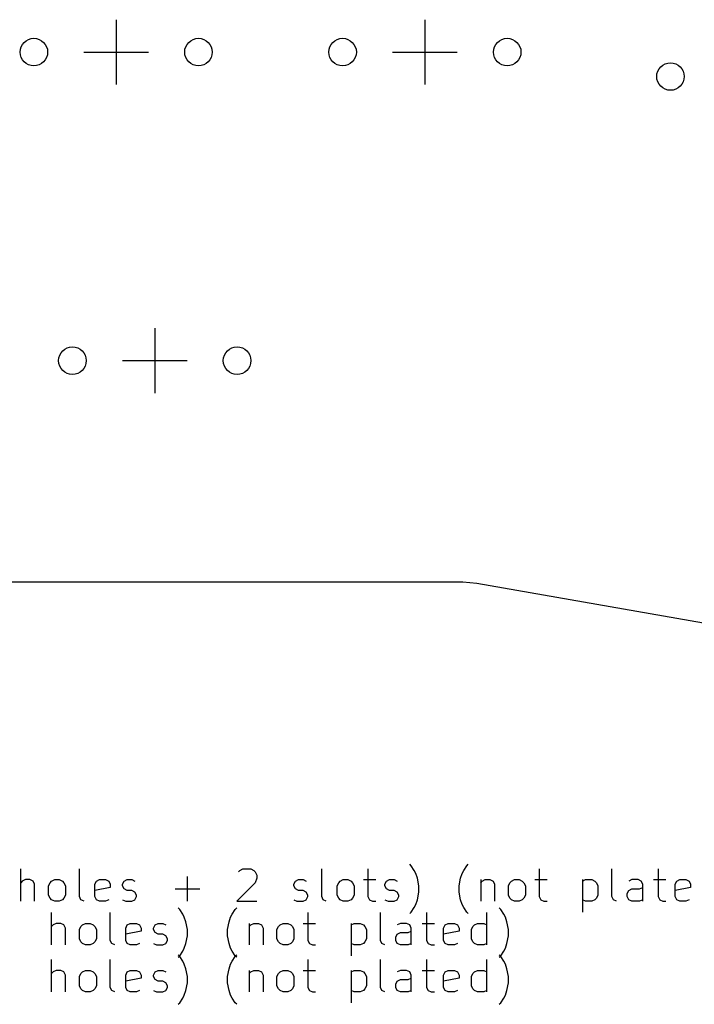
# Model space of a CAD drawing. Extents: x 52 to 383, y -186 to -68.
# Tile 2 of 5: x 93 to 135, y -186 to -125. Entities that reach past the tile are written whole.
import ezdxf

# ---------------------------------------------------------------- set-up
doc = ezdxf.new("R2010")
doc.units = 0
doc.layers.add('BLACK', color=7, linetype='CONTINUOUS')

msp = doc.modelspace()

# ---------------------------------------------------------------- linework, layer by layer
at = {"layer": 'BLACK', "linetype": 'CONTINUOUS'}
for p, q in [((99.4365, -125.367), (99.4365, -129.367)), ((118.486, -125.367), (118.486, -129.367)), ((97.4365, -127.367), (101.436, -127.367)), ((116.486, -127.367), (120.486, -127.367)), ((101.818, -144.417), (101.818, -148.417)), ((99.8177, -146.417), (103.818, -146.417)), ((120.829, -160.091), (58.7374, -160.091)), ((121.696, -160.167), (120.829, -160.091)), ((191.113, -172.386), (121.696, -160.167)), ((93.5469, -179.791), (93.5469, -177.791)), ((97.1659, -179.506), (97.1659, -177.791)), ((106.975, -177.982), (107.071, -177.886)), ((107.071, -177.886), (107.261, -177.791)), ((107.261, -177.791), (107.737, -177.791)), ((107.737, -177.791), (107.928, -177.886)), ((107.928, -177.886), (108.023, -177.982)), ((108.023, -177.982), (108.118, -178.172)), ((112.118, -179.506), (112.118, -177.791)), ((114.975, -177.791), (114.975, -179.506)), ((117.642, -177.601), (117.547, -177.506)), ((117.833, -177.886), (117.642, -177.601)), ((117.928, -178.077), (117.833, -177.886)), ((118.023, -178.363), (117.928, -178.077)), ((120.69, -178.363), (120.785, -178.077)), ((120.785, -178.077), (120.88, -177.886)), ((120.88, -177.886), (121.071, -177.601)), ((121.071, -177.601), (121.166, -177.506)), ((125.547, -177.791), (125.547, -179.506)), ((130.023, -179.506), (130.023, -177.791)), ((132.88, -177.791), (132.88, -179.506)), ((93.6421, -178.553), (93.5469, -178.648)), ((93.8326, -178.458), (93.6421, -178.553)), ((94.1183, -178.458), (93.8326, -178.458)), ((94.3088, -178.553), (94.1183, -178.458)), ((94.404, -178.744), (94.3088, -178.553)), ((95.2612, -178.839), (95.3564, -178.648)), ((95.3564, -178.648), (95.4516, -178.553)), ((95.4516, -178.553), (95.6421, -178.458)), ((95.6421, -178.458), (95.9278, -178.458)), ((95.9278, -178.458), (96.1183, -178.553)), ((96.1183, -178.553), (96.2135, -178.648)), ((96.2135, -178.648), (96.3088, -178.839)), ((98.1183, -178.744), (98.2135, -178.553)), ((98.2135, -178.553), (98.404, -178.458)), ((98.404, -178.458), (98.785, -178.458)), ((98.785, -178.458), (98.9754, -178.553)), ((98.9754, -178.553), (99.0707, -178.744)), ((99.8326, -178.744), (99.9278, -178.553)), ((99.9278, -178.553), (100.118, -178.458)), ((100.118, -178.458), (100.404, -178.458)), ((100.404, -178.458), (100.594, -178.553)), ((103.833, -179.791), (103.833, -178.267)), ((108.023, -178.648), (106.88, -179.791)), ((108.118, -178.363), (108.023, -178.648)), ((108.118, -178.172), (108.118, -178.363)), ((110.404, -178.744), (110.499, -178.553)), ((110.499, -178.553), (110.69, -178.458)), ((110.69, -178.458), (110.975, -178.458)), ((110.975, -178.458), (111.166, -178.553)), ((113.071, -178.839), (113.166, -178.648)), ((113.166, -178.648), (113.261, -178.553)), ((113.261, -178.553), (113.452, -178.458)), ((113.452, -178.458), (113.737, -178.458)), ((113.737, -178.458), (113.928, -178.553)), ((113.928, -178.553), (114.023, -178.648)), ((114.023, -178.648), (114.118, -178.839)), ((114.69, -178.458), (115.452, -178.458)), ((116.023, -178.744), (116.118, -178.553)), ((116.118, -178.553), (116.309, -178.458)), ((116.309, -178.458), (116.594, -178.458)), ((116.594, -178.458), (116.785, -178.553)), ((118.118, -178.839), (118.023, -178.363)), ((120.594, -178.839), (120.69, -178.363)), ((121.928, -178.458), (121.928, -179.791)), ((121.928, -178.648), (122.023, -178.553)), ((122.023, -178.553), (122.214, -178.458)), ((122.214, -178.458), (122.499, -178.458)), ((122.499, -178.458), (122.69, -178.553)), ((122.69, -178.553), (122.785, -178.744)), ((123.642, -178.839), (123.737, -178.648)), ((123.737, -178.648), (123.833, -178.553)), ((123.833, -178.553), (124.023, -178.458)), ((124.023, -178.458), (124.309, -178.458)), ((124.309, -178.458), (124.499, -178.553)), ((124.499, -178.553), (124.594, -178.648)), ((124.594, -178.648), (124.69, -178.839)), ((125.261, -178.458), (126.023, -178.458)), ((128.214, -178.458), (128.214, -180.458)), ((128.214, -178.553), (128.404, -178.458)), ((128.404, -178.458), (128.785, -178.458)), ((128.785, -178.458), (128.975, -178.553)), ((128.975, -178.553), (129.071, -178.648)), ((129.071, -178.648), (129.166, -178.839)), ((131.261, -178.458), (131.071, -178.553)), ((131.642, -178.458), (131.261, -178.458)), ((131.833, -178.553), (131.642, -178.458)), ((131.928, -178.744), (131.833, -178.553)), ((132.594, -178.458), (133.356, -178.458)), ((133.928, -178.744), (134.023, -178.553)), ((134.023, -178.553), (134.214, -178.458)), ((134.214, -178.458), (134.594, -178.458)), ((134.594, -178.458), (134.785, -178.553)), ((134.785, -178.553), (134.88, -178.744)), ((94.404, -179.791), (94.404, -178.744)), ((95.2612, -179.41), (95.2612, -178.839)), ((96.3088, -178.839), (96.3088, -179.41)), ((98.1183, -179.506), (98.1183, -178.744)), ((99.0707, -178.934), (98.1183, -179.125)), ((99.0707, -178.744), (99.0707, -178.934)), ((99.8326, -178.839), (99.8326, -178.744)), ((99.9278, -179.029), (99.8326, -178.839)), ((100.118, -179.125), (99.9278, -179.029)), ((100.404, -179.125), (100.118, -179.125)), ((100.594, -179.22), (100.404, -179.125)), ((100.69, -179.41), (100.594, -179.22)), ((103.071, -179.029), (104.594, -179.029)), ((110.404, -178.839), (110.404, -178.744)), ((110.499, -179.029), (110.404, -178.839)), ((110.69, -179.125), (110.499, -179.029)), ((110.975, -179.125), (110.69, -179.125)), ((111.166, -179.22), (110.975, -179.125)), ((111.261, -179.41), (111.166, -179.22)), ((113.071, -179.41), (113.071, -178.839)), ((114.118, -178.839), (114.118, -179.41)), ((116.023, -178.839), (116.023, -178.744)), ((116.118, -179.029), (116.023, -178.839)), ((116.309, -179.125), (116.118, -179.029)), ((116.594, -179.125), (116.309, -179.125)), ((116.785, -179.22), (116.594, -179.125)), ((116.88, -179.41), (116.785, -179.22)), ((118.023, -179.696), (118.118, -179.22)), ((118.118, -179.22), (118.118, -178.839)), ((120.594, -179.22), (120.594, -178.839)), ((120.69, -179.696), (120.594, -179.22)), ((122.785, -178.744), (122.785, -179.791)), ((123.642, -179.41), (123.642, -178.839)), ((124.69, -178.839), (124.69, -179.41)), ((129.166, -178.839), (129.166, -179.41)), ((130.975, -179.315), (131.071, -179.125)), ((130.975, -179.506), (130.975, -179.315)), ((131.071, -179.125), (131.261, -179.029)), ((131.261, -179.029), (131.737, -179.029)), ((131.737, -179.029), (131.928, -178.934)), ((131.928, -179.791), (131.928, -178.744)), ((133.928, -179.506), (133.928, -178.744)), ((134.88, -178.934), (133.928, -179.125)), ((134.88, -178.744), (134.88, -178.934)), ((95.3564, -179.601), (95.2612, -179.41)), ((95.4516, -179.696), (95.3564, -179.601)), ((95.6421, -179.791), (95.4516, -179.696)), ((95.9278, -179.791), (95.6421, -179.791)), ((96.1183, -179.696), (95.9278, -179.791)), ((96.2135, -179.601), (96.1183, -179.696)), ((96.3088, -179.41), (96.2135, -179.601)), ((97.2612, -179.696), (97.1659, -179.506)), ((97.4516, -179.791), (97.2612, -179.696)), ((98.2135, -179.696), (98.1183, -179.506)), ((98.404, -179.791), (98.2135, -179.696)), ((98.785, -179.791), (98.404, -179.791)), ((98.9754, -179.696), (98.785, -179.791)), ((99.8326, -179.696), (100.023, -179.791)), ((100.023, -179.791), (100.404, -179.791)), ((100.404, -179.791), (100.594, -179.696)), ((100.594, -179.696), (100.69, -179.506)), ((100.69, -179.506), (100.69, -179.41)), ((106.88, -179.791), (108.118, -179.791)), ((110.404, -179.696), (110.594, -179.791)), ((110.594, -179.791), (110.975, -179.791)), ((110.975, -179.791), (111.166, -179.696)), ((111.166, -179.696), (111.261, -179.506)), ((111.261, -179.506), (111.261, -179.41)), ((112.214, -179.696), (112.118, -179.506)), ((112.404, -179.791), (112.214, -179.696)), ((113.166, -179.601), (113.071, -179.41)), ((113.261, -179.696), (113.166, -179.601)), ((113.452, -179.791), (113.261, -179.696)), ((113.737, -179.791), (113.452, -179.791)), ((113.928, -179.696), (113.737, -179.791)), ((114.023, -179.601), (113.928, -179.696)), ((114.118, -179.41), (114.023, -179.601)), ((114.975, -179.506), (115.071, -179.696)), ((115.071, -179.696), (115.261, -179.791)), ((115.261, -179.791), (115.452, -179.791)), ((116.023, -179.696), (116.214, -179.791)), ((116.214, -179.791), (116.594, -179.791)), ((116.594, -179.791), (116.785, -179.696)), ((116.785, -179.696), (116.88, -179.506)), ((116.88, -179.506), (116.88, -179.41)), ((117.928, -179.982), (118.023, -179.696)), ((120.785, -179.982), (120.69, -179.696)), ((123.737, -179.601), (123.642, -179.41)), ((123.833, -179.696), (123.737, -179.601)), ((124.023, -179.791), (123.833, -179.696)), ((124.309, -179.791), (124.023, -179.791)), ((124.499, -179.696), (124.309, -179.791)), ((124.594, -179.601), (124.499, -179.696)), ((124.69, -179.41), (124.594, -179.601)), ((125.547, -179.506), (125.642, -179.696)), ((125.642, -179.696), (125.833, -179.791)), ((125.833, -179.791), (126.023, -179.791)), ((128.404, -179.791), (128.214, -179.696)), ((128.785, -179.791), (128.404, -179.791)), ((128.975, -179.696), (128.785, -179.791)), ((129.071, -179.601), (128.975, -179.696)), ((129.166, -179.41), (129.071, -179.601)), ((130.118, -179.696), (130.023, -179.506)), ((130.309, -179.791), (130.118, -179.696)), ((131.071, -179.696), (130.975, -179.506)), ((131.261, -179.791), (131.071, -179.696)), ((131.737, -179.791), (131.261, -179.791)), ((131.928, -179.696), (131.737, -179.791)), ((132.88, -179.506), (132.975, -179.696)), ((132.975, -179.696), (133.166, -179.791)), ((133.166, -179.791), (133.356, -179.791)), ((134.023, -179.696), (133.928, -179.506)), ((134.214, -179.791), (134.023, -179.696)), ((134.594, -179.791), (134.214, -179.791)), ((134.785, -179.696), (134.594, -179.791)), ((95.4516, -182.491), (95.4516, -180.491)), ((99.0707, -182.206), (99.0707, -180.491)), ((103.356, -180.301), (103.261, -180.206)), ((103.547, -180.586), (103.356, -180.301)), ((106.594, -180.586), (106.785, -180.301)), ((106.785, -180.301), (106.88, -180.206)), ((111.261, -180.491), (111.261, -182.206)), ((115.737, -182.206), (115.737, -180.491)), ((117.547, -180.553), (117.642, -180.458)), ((117.642, -180.458), (117.833, -180.172)), ((117.833, -180.172), (117.928, -179.982)), ((118.594, -180.491), (118.594, -182.206)), ((120.88, -180.172), (120.785, -179.982)), ((121.071, -180.458), (120.88, -180.172)), ((121.166, -180.553), (121.071, -180.458)), ((122.309, -182.491), (122.309, -180.491)), ((123.166, -180.301), (123.071, -180.206)), ((123.356, -180.586), (123.166, -180.301)), ((103.642, -180.777), (103.547, -180.586)), ((103.737, -181.063), (103.642, -180.777)), ((103.833, -181.539), (103.737, -181.063)), ((106.309, -181.539), (106.404, -181.063)), ((106.404, -181.063), (106.499, -180.777)), ((106.499, -180.777), (106.594, -180.586)), ((123.452, -180.777), (123.356, -180.586)), ((123.547, -181.063), (123.452, -180.777)), ((123.642, -181.539), (123.547, -181.063)), ((95.5469, -181.253), (95.4516, -181.348)), ((95.7373, -181.158), (95.5469, -181.253)), ((96.0231, -181.158), (95.7373, -181.158)), ((96.2135, -181.253), (96.0231, -181.158)), ((96.3088, -181.444), (96.2135, -181.253)), ((96.3088, -182.491), (96.3088, -181.444)), ((97.1659, -181.539), (97.2612, -181.348)), ((97.1659, -182.11), (97.1659, -181.539)), ((97.2612, -181.348), (97.3564, -181.253)), ((97.3564, -181.253), (97.5469, -181.158)), ((97.5469, -181.158), (97.8326, -181.158)), ((97.8326, -181.158), (98.0231, -181.253)), ((98.0231, -181.253), (98.1183, -181.348)), ((98.1183, -181.348), (98.2135, -181.539)), ((98.2135, -181.539), (98.2135, -182.11)), ((100.023, -181.444), (100.118, -181.253)), ((100.023, -182.206), (100.023, -181.444)), ((100.975, -181.634), (100.023, -181.825)), ((100.118, -181.253), (100.309, -181.158)), ((100.309, -181.158), (100.69, -181.158)), ((100.69, -181.158), (100.88, -181.253)), ((100.88, -181.253), (100.975, -181.444)), ((100.975, -181.444), (100.975, -181.634)), ((101.737, -181.444), (101.833, -181.253)), ((101.737, -181.539), (101.737, -181.444)), ((101.833, -181.729), (101.737, -181.539)), ((101.833, -181.253), (102.023, -181.158)), ((102.023, -181.825), (101.833, -181.729)), ((102.023, -181.158), (102.309, -181.158)), ((102.309, -181.158), (102.499, -181.253)), ((103.833, -181.92), (103.833, -181.539)), ((106.309, -181.92), (106.309, -181.539)), ((107.642, -181.158), (107.642, -182.491)), ((107.642, -181.348), (107.737, -181.253)), ((107.737, -181.253), (107.928, -181.158)), ((107.928, -181.158), (108.214, -181.158)), ((108.214, -181.158), (108.404, -181.253)), ((108.404, -181.253), (108.499, -181.444)), ((108.499, -181.444), (108.499, -182.491)), ((109.356, -181.539), (109.452, -181.348)), ((109.356, -182.11), (109.356, -181.539)), ((109.452, -181.348), (109.547, -181.253)), ((109.547, -181.253), (109.737, -181.158)), ((109.737, -181.158), (110.023, -181.158)), ((110.023, -181.158), (110.214, -181.253)), ((110.214, -181.253), (110.309, -181.348)), ((110.309, -181.348), (110.404, -181.539)), ((110.404, -181.539), (110.404, -182.11)), ((110.975, -181.158), (111.737, -181.158)), ((113.928, -181.158), (113.928, -183.158)), ((113.928, -181.253), (114.118, -181.158)), ((114.118, -181.158), (114.499, -181.158)), ((114.499, -181.158), (114.69, -181.253)), ((114.69, -181.253), (114.785, -181.348)), ((114.785, -181.348), (114.88, -181.539)), ((114.88, -181.539), (114.88, -182.11)), ((116.975, -181.158), (116.785, -181.253)), ((116.785, -181.825), (116.975, -181.729)), ((117.356, -181.158), (116.975, -181.158)), ((116.975, -181.729), (117.452, -181.729)), ((117.547, -181.253), (117.356, -181.158)), ((117.452, -181.729), (117.642, -181.634)), ((117.642, -181.444), (117.547, -181.253)), ((117.642, -182.491), (117.642, -181.444)), ((118.309, -181.158), (119.071, -181.158)), ((119.642, -181.444), (119.737, -181.253)), ((119.642, -182.206), (119.642, -181.444)), ((120.594, -181.634), (119.642, -181.825)), ((119.737, -181.253), (119.928, -181.158)), ((119.928, -181.158), (120.309, -181.158)), ((120.309, -181.158), (120.499, -181.253)), ((120.499, -181.253), (120.594, -181.444)), ((120.594, -181.444), (120.594, -181.634)), ((121.356, -181.539), (121.452, -181.348)), ((121.356, -182.11), (121.356, -181.539)), ((121.452, -181.348), (121.547, -181.253)), ((121.547, -181.253), (121.737, -181.158)), ((121.737, -181.158), (122.118, -181.158)), ((122.118, -181.158), (122.309, -181.253)), ((123.642, -181.92), (123.642, -181.539)), ((97.2612, -182.301), (97.1659, -182.11)), ((97.3564, -182.396), (97.2612, -182.301)), ((98.1183, -182.301), (98.0231, -182.396)), ((98.2135, -182.11), (98.1183, -182.301)), ((99.1659, -182.396), (99.0707, -182.206)), ((100.118, -182.396), (100.023, -182.206)), ((102.309, -181.825), (102.023, -181.825)), ((102.499, -181.92), (102.309, -181.825)), ((102.594, -182.11), (102.499, -181.92)), ((102.499, -182.396), (102.594, -182.206)), ((102.594, -182.206), (102.594, -182.11)), ((103.737, -182.396), (103.833, -181.92)), ((106.404, -182.396), (106.309, -181.92)), ((109.452, -182.301), (109.356, -182.11)), ((109.547, -182.396), (109.452, -182.301)), ((110.309, -182.301), (110.214, -182.396)), ((110.404, -182.11), (110.309, -182.301)), ((111.261, -182.206), (111.356, -182.396)), ((114.785, -182.301), (114.69, -182.396)), ((114.88, -182.11), (114.785, -182.301)), ((115.833, -182.396), (115.737, -182.206)), ((116.69, -182.015), (116.785, -181.825)), ((116.69, -182.206), (116.69, -182.015)), ((116.785, -182.396), (116.69, -182.206)), ((118.594, -182.206), (118.69, -182.396)), ((119.737, -182.396), (119.642, -182.206)), ((121.452, -182.301), (121.356, -182.11)), ((121.547, -182.396), (121.452, -182.301)), ((123.547, -182.396), (123.642, -181.92)), ((97.5469, -182.491), (97.3564, -182.396)), ((97.8326, -182.491), (97.5469, -182.491)), ((98.0231, -182.396), (97.8326, -182.491)), ((99.3564, -182.491), (99.1659, -182.396)), ((100.309, -182.491), (100.118, -182.396)), ((100.69, -182.491), (100.309, -182.491)), ((100.88, -182.396), (100.69, -182.491)), ((101.737, -182.396), (101.928, -182.491)), ((101.928, -182.491), (102.309, -182.491)), ((102.309, -182.491), (102.499, -182.396)), ((103.356, -183.158), (103.547, -182.872)), ((103.547, -182.872), (103.642, -182.682)), ((103.642, -182.682), (103.737, -182.396)), ((106.499, -182.682), (106.404, -182.396)), ((106.594, -182.872), (106.499, -182.682)), ((106.785, -183.158), (106.594, -182.872)), ((109.737, -182.491), (109.547, -182.396)), ((110.023, -182.491), (109.737, -182.491)), ((110.214, -182.396), (110.023, -182.491)), ((111.356, -182.396), (111.547, -182.491)), ((111.547, -182.491), (111.737, -182.491)), ((114.118, -182.491), (113.928, -182.396)), ((114.499, -182.491), (114.118, -182.491)), ((114.69, -182.396), (114.499, -182.491)), ((116.023, -182.491), (115.833, -182.396)), ((116.975, -182.491), (116.785, -182.396)), ((117.452, -182.491), (116.975, -182.491)), ((117.642, -182.396), (117.452, -182.491)), ((118.69, -182.396), (118.88, -182.491)), ((118.88, -182.491), (119.071, -182.491)), ((119.928, -182.491), (119.737, -182.396)), ((120.309, -182.491), (119.928, -182.491)), ((120.499, -182.396), (120.309, -182.491)), ((121.737, -182.491), (121.547, -182.396)), ((122.118, -182.491), (121.737, -182.491)), ((122.309, -182.396), (122.118, -182.491)), ((123.166, -183.158), (123.356, -182.872)), ((123.356, -182.872), (123.452, -182.682)), ((123.452, -182.682), (123.547, -182.396)), ((95.4516, -185.391), (95.4516, -183.391)), ((99.0707, -185.106), (99.0707, -183.391)), ((103.356, -183.201), (103.261, -183.106)), ((103.261, -183.253), (103.356, -183.158)), ((103.547, -183.486), (103.356, -183.201)), ((103.642, -183.677), (103.547, -183.486)), ((106.499, -183.677), (106.594, -183.486)), ((106.594, -183.486), (106.785, -183.201)), ((106.785, -183.201), (106.88, -183.106)), ((106.88, -183.253), (106.785, -183.158)), ((111.261, -183.391), (111.261, -185.106)), ((115.737, -185.106), (115.737, -183.391)), ((118.594, -183.391), (118.594, -185.106)), ((122.309, -185.391), (122.309, -183.391)), ((123.166, -183.201), (123.071, -183.106)), ((123.071, -183.253), (123.166, -183.158)), ((123.356, -183.486), (123.166, -183.201)), ((123.452, -183.677), (123.356, -183.486)), ((95.5469, -184.153), (95.4516, -184.248)), ((95.7373, -184.058), (95.5469, -184.153)), ((96.0231, -184.058), (95.7373, -184.058)), ((96.2135, -184.153), (96.0231, -184.058)), ((96.3088, -184.344), (96.2135, -184.153)), ((97.2612, -184.248), (97.3564, -184.153)), ((97.3564, -184.153), (97.5469, -184.058)), ((97.5469, -184.058), (97.8326, -184.058)), ((97.8326, -184.058), (98.0231, -184.153)), ((98.0231, -184.153), (98.1183, -184.248)), ((100.023, -184.344), (100.118, -184.153)), ((100.118, -184.153), (100.309, -184.058)), ((100.309, -184.058), (100.69, -184.058)), ((100.69, -184.058), (100.88, -184.153)), ((100.88, -184.153), (100.975, -184.344)), ((101.737, -184.344), (101.833, -184.153)), ((101.833, -184.153), (102.023, -184.058)), ((102.023, -184.058), (102.309, -184.058)), ((102.309, -184.058), (102.499, -184.153)), ((103.737, -183.963), (103.642, -183.677)), ((103.833, -184.439), (103.737, -183.963)), ((106.309, -184.439), (106.404, -183.963)), ((106.404, -183.963), (106.499, -183.677)), ((107.642, -184.058), (107.642, -185.391)), ((107.642, -184.248), (107.737, -184.153)), ((107.737, -184.153), (107.928, -184.058)), ((107.928, -184.058), (108.214, -184.058)), ((108.214, -184.058), (108.404, -184.153)), ((108.404, -184.153), (108.499, -184.344)), ((109.452, -184.248), (109.547, -184.153)), ((109.547, -184.153), (109.737, -184.058)), ((109.737, -184.058), (110.023, -184.058)), ((110.023, -184.058), (110.214, -184.153)), ((110.214, -184.153), (110.309, -184.248)), ((110.975, -184.058), (111.737, -184.058)), ((113.928, -184.058), (113.928, -186.058)), ((113.928, -184.153), (114.118, -184.058)), ((114.118, -184.058), (114.499, -184.058)), ((114.499, -184.058), (114.69, -184.153)), ((114.69, -184.153), (114.785, -184.248)), ((116.975, -184.058), (116.785, -184.153)), ((117.356, -184.058), (116.975, -184.058)), ((117.547, -184.153), (117.356, -184.058)), ((117.642, -184.344), (117.547, -184.153)), ((118.309, -184.058), (119.071, -184.058)), ((119.642, -184.344), (119.737, -184.153)), ((119.737, -184.153), (119.928, -184.058)), ((119.928, -184.058), (120.309, -184.058)), ((120.309, -184.058), (120.499, -184.153)), ((120.499, -184.153), (120.594, -184.344)), ((121.452, -184.248), (121.547, -184.153)), ((121.547, -184.153), (121.737, -184.058)), ((121.737, -184.058), (122.118, -184.058)), ((122.118, -184.058), (122.309, -184.153)), ((123.547, -183.963), (123.452, -183.677)), ((123.642, -184.439), (123.547, -183.963)), ((96.3088, -185.391), (96.3088, -184.344)), ((97.1659, -184.439), (97.2612, -184.248)), ((97.1659, -185.01), (97.1659, -184.439)), ((98.1183, -184.248), (98.2135, -184.439)), ((98.2135, -184.439), (98.2135, -185.01)), ((100.023, -185.106), (100.023, -184.344)), ((100.975, -184.534), (100.023, -184.725)), ((100.975, -184.344), (100.975, -184.534)), ((101.737, -184.439), (101.737, -184.344)), ((101.833, -184.629), (101.737, -184.439)), ((102.023, -184.725), (101.833, -184.629)), ((102.309, -184.725), (102.023, -184.725)), ((102.499, -184.82), (102.309, -184.725)), ((103.833, -184.82), (103.833, -184.439)), ((106.309, -184.82), (106.309, -184.439)), ((108.499, -184.344), (108.499, -185.391)), ((109.356, -184.439), (109.452, -184.248)), ((109.356, -185.01), (109.356, -184.439)), ((110.309, -184.248), (110.404, -184.439)), ((110.404, -184.439), (110.404, -185.01)), ((114.785, -184.248), (114.88, -184.439)), ((114.88, -184.439), (114.88, -185.01)), ((116.69, -184.915), (116.785, -184.725)), ((116.785, -184.725), (116.975, -184.629)), ((116.975, -184.629), (117.452, -184.629)), ((117.452, -184.629), (117.642, -184.534)), ((117.642, -185.391), (117.642, -184.344)), ((119.642, -185.106), (119.642, -184.344)), ((120.594, -184.534), (119.642, -184.725)), ((120.594, -184.344), (120.594, -184.534)), ((121.356, -184.439), (121.452, -184.248)), ((121.356, -185.01), (121.356, -184.439)), ((123.642, -184.82), (123.642, -184.439)), ((97.2612, -185.201), (97.1659, -185.01)), ((97.3564, -185.296), (97.2612, -185.201)), ((97.5469, -185.391), (97.3564, -185.296)), ((97.8326, -185.391), (97.5469, -185.391)), ((98.0231, -185.296), (97.8326, -185.391)), ((98.1183, -185.201), (98.0231, -185.296)), ((98.2135, -185.01), (98.1183, -185.201)), ((99.1659, -185.296), (99.0707, -185.106)), ((99.3564, -185.391), (99.1659, -185.296)), ((100.118, -185.296), (100.023, -185.106)), ((100.309, -185.391), (100.118, -185.296)), ((100.69, -185.391), (100.309, -185.391)), ((100.88, -185.296), (100.69, -185.391)), ((101.737, -185.296), (101.928, -185.391)), ((101.928, -185.391), (102.309, -185.391)), ((102.309, -185.391), (102.499, -185.296)), ((102.594, -185.01), (102.499, -184.82)), ((102.499, -185.296), (102.594, -185.106)), ((102.594, -185.106), (102.594, -185.01)), ((103.642, -185.582), (103.737, -185.296)), ((103.737, -185.296), (103.833, -184.82)), ((106.404, -185.296), (106.309, -184.82)), ((106.499, -185.582), (106.404, -185.296)), ((109.452, -185.201), (109.356, -185.01)), ((109.547, -185.296), (109.452, -185.201)), ((109.737, -185.391), (109.547, -185.296)), ((110.023, -185.391), (109.737, -185.391)), ((110.214, -185.296), (110.023, -185.391)), ((110.309, -185.201), (110.214, -185.296)), ((110.404, -185.01), (110.309, -185.201)), ((111.261, -185.106), (111.356, -185.296)), ((111.356, -185.296), (111.547, -185.391)), ((111.547, -185.391), (111.737, -185.391)), ((114.118, -185.391), (113.928, -185.296)), ((114.499, -185.391), (114.118, -185.391)), ((114.69, -185.296), (114.499, -185.391)), ((114.785, -185.201), (114.69, -185.296)), ((114.88, -185.01), (114.785, -185.201)), ((115.833, -185.296), (115.737, -185.106)), ((116.023, -185.391), (115.833, -185.296)), ((116.69, -185.106), (116.69, -184.915)), ((116.785, -185.296), (116.69, -185.106)), ((116.975, -185.391), (116.785, -185.296)), ((117.452, -185.391), (116.975, -185.391)), ((117.642, -185.296), (117.452, -185.391)), ((118.594, -185.106), (118.69, -185.296)), ((118.69, -185.296), (118.88, -185.391)), ((118.88, -185.391), (119.071, -185.391)), ((119.737, -185.296), (119.642, -185.106)), ((119.928, -185.391), (119.737, -185.296)), ((120.309, -185.391), (119.928, -185.391)), ((120.499, -185.296), (120.309, -185.391)), ((121.452, -185.201), (121.356, -185.01)), ((121.547, -185.296), (121.452, -185.201)), ((121.737, -185.391), (121.547, -185.296)), ((122.118, -185.391), (121.737, -185.391)), ((122.309, -185.296), (122.118, -185.391)), ((123.452, -185.582), (123.547, -185.296)), ((123.547, -185.296), (123.642, -184.82)), ((103.356, -186.058), (103.547, -185.772)), ((103.547, -185.772), (103.642, -185.582)), ((106.594, -185.772), (106.499, -185.582)), ((106.785, -186.058), (106.594, -185.772)), ((123.166, -186.058), (123.356, -185.772)), ((123.356, -185.772), (123.452, -185.582)), ((103.261, -186.153), (103.356, -186.058)), ((106.88, -186.153), (106.785, -186.058)), ((123.071, -186.153), (123.166, -186.058))]:
    msp.add_line(p, q, dxfattribs=at)
at = {"layer": 'BLACK'}
for centre in [(94.3565, -127.367), (104.516, -127.367), (113.406, -127.367), (123.566, -127.367), (133.64, -128.876), (96.7377, -146.417), (106.898, -146.417)]:
    msp.add_circle(centre, 0.85, dxfattribs=at)

doc.saveas('drawing.dxf')
